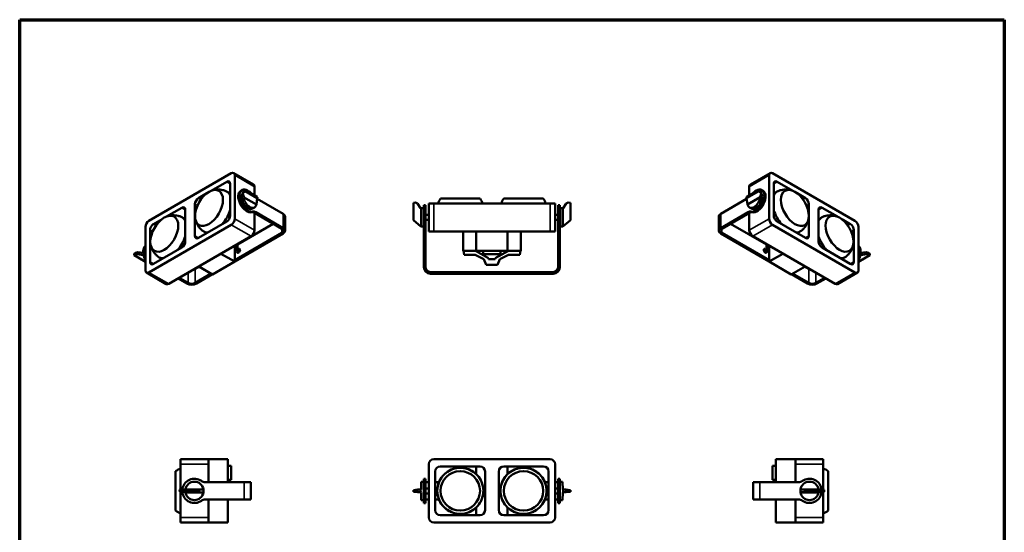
# Model space of a CAD drawing. Header units: millimetres. Extents: x 20 to 2980, y 20 to 2980.
# Tile 4 of 4: x 20 to 2980, y 1439 to 2980. Entities that reach past the tile are written whole.
import ezdxf

# ---------------------------------------------------------------- set-up
doc = ezdxf.new("R2010")
doc.units = ezdxf.units.MM
for name, color, linetype, lineweight in [('Border (ISO)', 7, 'Continuous', 70), ('Visible (ISO)', 7, 'Continuous', 50), ('Visible Narrow (ISO)', 7, 'Continuous', 35)]:
    doc.layers.add(name, color=color, linetype=linetype, lineweight=lineweight)

# ---------------------------------------------------------------- blocks, each defined once
blk = doc.blocks.new('Borders Chauvet')
at = {"layer": 'Border (ISO)'}
for p, q in [((20, 2980), (2980, 2980)), ((20, 20), (20, 2980)), ((2980, 2980), (2980, 20))]:
    blk.add_line(p, q, dxfattribs=at)

msp = doc.modelspace()

# ---------------------------------------------------------------- linework, layer by layer
at = {"layer": 'Visible (ISO)'}
for p, q in [((656.1, 2518.4), (408.6, 2375.5)), ((663.6, 2519.1), (723, 2484.8)), ((2275.9, 2519.1), (2216.5, 2484.8)), ((2530.9, 2375.5), (2283.4, 2518.4)), ((595.7, 2465.8), (642.3, 2492.7)), ((652.9, 2486.6), (652.9, 2391.2)), ((666.7, 2381.6), (666.7, 2512.2)), ((2272.8, 2512.2), (2272.8, 2381.6)), ((2286.7, 2391.2), (2286.7, 2486.6)), ((2297.3, 2492.7), (2343.8, 2465.8)), ((557.6, 2443.8), (582.4, 2458.2)), ((688.1, 2467.5), (684.5, 2465.5)), ((690.4, 2463.3), (692.6, 2466.6)), ((690.4, 2463.3), (690.6, 2457.4)), ((692.8, 2461.6), (690.6, 2457.4)), ((690.6, 2457.4), (694.2, 2447.5)), ((697.8, 2468.6), (692.6, 2466.6)), ((692.6, 2466.6), (692.8, 2461.6)), ((697.8, 2464.5), (692.8, 2461.6)), ((697.8, 2468.6), (734.5, 2447.4)), ((697.8, 2468.6), (697.8, 2464.5)), ((734.3, 2443.4), (697.8, 2464.5)), ((726.1, 2477.9), (726.1, 2452.3)), ((2241.8, 2464.6), (2205.1, 2443.4)), ((2205.3, 2447.4), (2241.8, 2468.5)), ((2213.4, 2452.1), (2213.4, 2477.9)), ((2241.8, 2464.6), (2241.8, 2468.5)), ((2241.8, 2468.5), (2246.8, 2466.6)), ((2241.8, 2464.6), (2247, 2461.6)), ((2245.6, 2447.3), (2249.2, 2457.4)), ((2247, 2461.6), (2246.8, 2466.6)), ((2246.8, 2466.6), (2248.9, 2463.3)), ((2249.2, 2457.4), (2247, 2461.6)), ((2249.2, 2457.4), (2248.9, 2463.3)), ((2255, 2465.5), (2251.5, 2467.5)), ((2357.2, 2458.2), (2382, 2443.8)), ((731.5, 2424.6), (693.2, 2446.8)), ((734.3, 2443.4), (731.7, 2424.7)), ((812, 2396.1), (734, 2441.1)), ((734.5, 2447.4), (734.3, 2443.4)), ((1203.5, 2429.6), (1210.2, 2430.2)), ((1203.5, 2429.6), (1203.5, 2377.7)), ((1216.4, 2427.2), (1210.2, 2430.2)), ((1249.6, 2427.4), (1249.6, 2343.4)), ((1264.6, 2427.4), (1249.6, 2427.4)), ((1264.6, 2427.4), (1614.6, 2427.4)), ((1285.3, 2442.2), (1403.9, 2442.2)), ((1593.9, 2442.2), (1475.3, 2442.2)), ((1629.6, 2427.4), (1614.6, 2427.4)), ((1629.6, 2427.4), (1629.6, 2343.4)), ((1662.8, 2427.2), (1669, 2430.2)), ((1669, 2430), (1662.9, 2427)), ((1675.7, 2429.6), (1669, 2430.2)), ((1669, 2430.2), (1669, 2430)), ((1675.5, 2429.4), (1669, 2430)), ((1675.7, 2429.6), (1675.5, 2429.4)), ((1675.5, 2377.7), (1675.5, 2429.4)), ((1675.7, 2429.6), (1675.7, 2377.7)), ((2127.5, 2396.1), (2205.4, 2441)), ((2205.1, 2443.4), (2205.3, 2447.4)), ((2207.6, 2424.9), (2205.1, 2443.4)), ((2208, 2424.6), (2246.4, 2446.8)), ((461.4, 2388.3), (507.2, 2414.7)), ((517.8, 2408.6), (517.8, 2313.3)), ((547, 2330.1), (547, 2425.4)), ((720.1, 2412.1), (725.7, 2415.3)), ((808.5, 2351.6), (726, 2399.2)), ((726.1, 2399.1), (726.1, 2347.3)), ((729.5, 2401.3), (812, 2353.6)), ((1225.4, 2413), (1216.4, 2427.2)), ((1235.1, 2413.4), (1225.2, 2413.4)), ((1226.6, 2358.8), (1226.6, 2413)), ((1235.1, 2364.7), (1235.1, 2422.4)), ((1240.1, 2422.4), (1235.1, 2422.4)), ((1240.1, 2422.4), (1240.1, 2364.7)), ((1639.1, 2422.4), (1639.1, 2364.7)), ((1644.1, 2422.4), (1639.1, 2422.4)), ((1644.1, 2364.7), (1644.1, 2422.4)), ((1644.1, 2413.4), (1654.1, 2413.4)), ((1652.6, 2358.8), (1652.6, 2413)), ((1654, 2413.4), (1662.8, 2427.2)), ((1662.9, 2427), (1654.1, 2413)), ((1662.8, 2427.2), (1662.9, 2427)), ((2210, 2401.3), (2127.5, 2353.6)), ((2131.1, 2351.6), (2213.6, 2399.2)), ((2213.4, 2347.3), (2213.4, 2399.1)), ((2219.5, 2412.1), (2213.9, 2415.3)), ((2392.6, 2425.4), (2392.6, 2330.1)), ((2421.8, 2313.3), (2421.8, 2408.6)), ((2432.4, 2414.7), (2478.2, 2388.3)), ((422.5, 2365.8), (448.1, 2380.6)), ((642.3, 2372.9), (557.6, 2324)), ((817.9, 2345.5), (817.9, 2387.9)), ((1225.9, 2358.7), (1203.5, 2377.7)), ((1249.6, 2393.4), (1240.1, 2393.4)), ((1249.6, 2378.4), (1240.1, 2378.4)), ((1639.1, 2393.4), (1629.6, 2393.4)), ((1639.1, 2378.4), (1629.6, 2378.4)), ((1675.5, 2377.7), (1652.8, 2358.8)), ((1653.2, 2358.7), (1675.7, 2377.7)), ((1675.7, 2377.7), (1675.5, 2377.7)), ((2121.7, 2345.5), (2121.7, 2387.9)), ((2382, 2324), (2297.3, 2372.9)), ((2491.5, 2380.6), (2517.1, 2365.8)), ((398, 2357.1), (398, 2226.5)), ((408.6, 2220.3), (656.1, 2363.2)), ((411.9, 2252.1), (411.9, 2347.5)), ((808.5, 2339.3), (666.3, 2257.2)), ((674.7, 2304.6), (782.3, 2366.7)), ((1235.1, 2358.4), (1226.6, 2358.4)), ((1235.1, 2364.7), (1235.1, 2353.1)), ((1235.1, 2353.1), (1235.1, 2236.4)), ((1240.1, 2353.1), (1240.1, 2364.7)), ((1240.1, 2236.4), (1240.1, 2353.1)), ((1249.6, 2343.4), (1264.6, 2343.4)), ((1614.6, 2343.4), (1264.6, 2343.4)), ((1353, 2284.9), (1353, 2343.4)), ((1392.7, 2343.4), (1392.7, 2284.9)), ((1486.5, 2284.9), (1486.5, 2343.4)), ((1526.2, 2343.4), (1526.2, 2284.9)), ((1614.6, 2343.4), (1629.6, 2343.4)), ((1639.1, 2364.7), (1639.1, 2353.1)), ((1639.1, 2236.4), (1639.1, 2353.1)), ((1644.1, 2364.7), (1644.1, 2353.1)), ((1644.1, 2358.4), (1652.6, 2358.4)), ((1644.1, 2353.1), (1644.1, 2236.4)), ((2273.3, 2257.2), (2131.1, 2339.3)), ((2157.2, 2366.7), (2264.8, 2304.6)), ((2283.4, 2363.2), (2530.9, 2220.3)), ((2527.7, 2347.5), (2527.7, 2252.1)), ((2541.5, 2226.5), (2541.5, 2357.1)), ((715.5, 2328.9), (468, 2186)), ((666.3, 2253.1), (812, 2337.3)), ((2127.5, 2337.3), (2273.3, 2253.1)), ((2471.5, 2186), (2224, 2328.9)), ((364.1, 2275.9), (368.3, 2279.2)), ((368.2, 2274.3), (368.3, 2279.2)), ((368.3, 2279.2), (374.7, 2280.9)), ((374.7, 2280.9), (390.8, 2279.5)), ((374.7, 2275.2), (374.7, 2280.9)), ((507.2, 2294.9), (422.5, 2246)), ((666.3, 2300.5), (666.3, 2252.8)), ((666.3, 2283.9), (674.7, 2288.8)), ((670, 2302.6), (667.7, 2298.6)), ((667.7, 2298.6), (674.7, 2288.8)), ((674.7, 2288.8), (674.7, 2305.4)), ((1353, 2284.9), (1392.7, 2284.9)), ((1356.1, 2273.1), (1354.1, 2284.9)), ((1389.8, 2284.9), (1429.6, 2263.1)), ((1392.7, 2284.9), (1486.5, 2284.9)), ((1413.6, 2275.1), (1413.6, 2284.9)), ((1449.6, 2263.1), (1489.3, 2284.9)), ((1465.6, 2275.1), (1465.6, 2284.9)), ((1526.2, 2284.9), (1486.5, 2284.9)), ((1525.1, 2284.9), (1523.1, 2273.1)), ((2264.8, 2305.4), (2264.8, 2288.8)), ((2264.8, 2288.8), (2271.9, 2298.6)), ((2264.8, 2288.8), (2273.3, 2283.9)), ((2271.9, 2298.6), (2269.6, 2302.6)), ((2273.3, 2300.5), (2273.3, 2252.8)), ((2517.1, 2246), (2432.4, 2294.9)), ((2548.5, 2279.6), (2564.8, 2281.1)), ((2564.8, 2281.1), (2571.4, 2279.3)), ((2564.8, 2281.1), (2564.8, 2275.1)), ((2571.4, 2279.3), (2571.3, 2274.2)), ((2575.7, 2275.9), (2571.4, 2279.3)), ((363.9, 2271.8), (364.1, 2275.9)), ((363.9, 2271.8), (368.2, 2274.3)), ((363.9, 2271.8), (398, 2252.1)), ((374.7, 2275.2), (368.2, 2274.3)), ((391.1, 2272.5), (374.7, 2275.2)), ((600, 2214.5), (666.3, 2252.8)), ((666.3, 2252.8), (624.9, 2276.6)), ((1356.1, 2273.1), (1389.6, 2273.1)), ((1415.6, 2260.1), (1389.6, 2273.1)), ((1465.6, 2275.1), (1413.6, 2275.1)), ((1422.6, 2243.1), (1415.6, 2260.1)), ((1429.6, 2260.1), (1429.6, 2263.1)), ((1449.6, 2260.1), (1429.6, 2260.1)), ((1449.6, 2263.1), (1449.6, 2260.1)), ((1463.6, 2260.1), (1456.6, 2243.1)), ((1489.6, 2273.1), (1463.6, 2260.1)), ((1489.6, 2273.1), (1523.1, 2273.1)), ((2314.6, 2276.6), (2273.3, 2252.8)), ((2273.3, 2252.8), (2339.6, 2214.5)), ((2541.5, 2252.3), (2575.4, 2271.8)), ((2564.8, 2275.1), (2548.7, 2272.4)), ((2571.3, 2274.2), (2564.8, 2275.1)), ((2575.4, 2271.8), (2571.3, 2274.2)), ((2575.7, 2275.9), (2575.4, 2271.8)), ((547.6, 2231.2), (559.3, 2237.9)), ((558.6, 2238.3), (600, 2214.5)), ((1624.1, 2221.4), (1255.1, 2221.4)), ((1422.6, 2243.1), (1456.6, 2243.1)), ((2339.6, 2214.5), (2380.9, 2238.3)), ((2380.2, 2237.9), (2392, 2231.2)), ((401.1, 2219.6), (460.5, 2185.3)), ((496, 2202.2), (522.8, 2186.7)), ((526.4, 2188.7), (499.5, 2204.2)), ((596.1, 2216.7), (547.6, 2188.7)), ((551.1, 2186.7), (599.6, 2214.7)), ((1255.1, 2216.4), (1624.1, 2216.4)), ((2339.9, 2214.7), (2388.5, 2186.7)), ((2392, 2188.7), (2343.5, 2216.7)), ((2413.2, 2188.7), (2440.1, 2204.2)), ((2443.6, 2202.2), (2416.7, 2186.7)), ((2538.4, 2219.6), (2479, 2185.3)), ((503.7, 1658.6), (503.7, 1643.6)), ((503.7, 1658.6), (587.7, 1658.6)), ((587.7, 1658.6), (646.1, 1658.6)), ((587.7, 1643.6), (587.7, 1658.6)), ((646.1, 1589.6), (646.1, 1658.6)), ((1614.6, 1658.6), (1264.6, 1658.6)), ((2293.5, 1658.6), (2293.5, 1589.6)), ((2293.5, 1658.6), (2351.9, 1658.6)), ((2351.9, 1658.6), (2351.9, 1643.6)), ((2435.9, 1658.6), (2351.9, 1658.6)), ((2435.9, 1643.6), (2435.9, 1658.6)), ((503.7, 1567.2), (503.7, 1643.6)), ((587.7, 1643.6), (587.7, 1589.6)), ((646.1, 1638.6), (656, 1638.6)), ((656, 1638.6), (656, 1596.6)), ((1249.6, 1643.6), (1249.6, 1483.6)), ((1284.2, 1637), (1404, 1637)), ((1336.6, 1632.5), (1336.6, 1637)), ((1351.6, 1632.6), (1351.6, 1637)), ((1392.7, 1637), (1392.7, 1613.5)), ((1475.2, 1637), (1595, 1637)), ((1486.5, 1613.5), (1486.5, 1637)), ((1527.6, 1632.6), (1527.6, 1637)), ((1542.6, 1632.5), (1542.6, 1637)), ((1629.6, 1483.6), (1629.6, 1643.6)), ((2283.6, 1638.6), (2293.5, 1638.6)), ((2283.6, 1596.6), (2283.6, 1638.6)), ((2351.9, 1589.6), (2351.9, 1643.6)), ((2435.9, 1643.6), (2435.9, 1567.1)), ((1235.1, 1527.1), (1235.1, 1600.1)), ((1240.1, 1600.1), (1235.1, 1600.1)), ((1240.1, 1600.1), (1240.1, 1527.1)), ((1269.2, 1505.2), (1269.2, 1622)), ((1419, 1622), (1419, 1505.2)), ((1460.2, 1505.2), (1460.2, 1622)), ((1610, 1622), (1610, 1505.2)), ((1639.1, 1600.1), (1639.1, 1527.1)), ((1644.1, 1600.1), (1639.1, 1600.1)), ((1644.1, 1527.1), (1644.1, 1600.1)), ((694.7, 1589.6), (578, 1589.6)), ((656, 1596.6), (646.1, 1596.6)), ((694.7, 1589.6), (714.7, 1589.6)), ((714.7, 1589.6), (714.7, 1537.6)), ((1226.6, 1568.1), (1227.4, 1591.1)), ((1235.1, 1591.1), (1227.4, 1591.1)), ((1240.1, 1589.6), (1249.6, 1589.6)), ((1249.6, 1571.1), (1240.1, 1571.1)), ((1269.2, 1589.6), (1280.3, 1589.6)), ((1275.7, 1571.1), (1269.2, 1571.1)), ((1419, 1571.1), (1413.5, 1571.1)), ((1465.7, 1571.1), (1460.2, 1571.1)), ((1598.8, 1589.6), (1610, 1589.6)), ((1610, 1571.1), (1603.5, 1571.1)), ((1629.6, 1589.6), (1639.1, 1589.6)), ((1639.1, 1571.1), (1629.6, 1571.1)), ((1644.1, 1591.1), (1651.8, 1591.1)), ((1651.8, 1591.1), (1652.6, 1568.1)), ((2224.9, 1537.6), (2224.9, 1589.6)), ((2244.9, 1589.6), (2224.9, 1589.6)), ((2244.9, 1589.6), (2361.6, 1589.6)), ((2283.6, 1596.6), (2293.5, 1596.6)), ((503.9, 1567.2), (500.8, 1566.7)), ((501.5, 1566.1), (500.8, 1566.7)), ((500.8, 1566.7), (501.1, 1560.5)), ((501.6, 1561.1), (501.1, 1560.5)), ((501.1, 1560.5), (504.1, 1560)), ((501.5, 1566.1), (553.4, 1566.1)), ((501.5, 1566.1), (501.6, 1561.1)), ((553.3, 1561.1), (501.6, 1561.1)), ((503.7, 1483.6), (503.7, 1560.1)), ((518, 1568), (503.9, 1567.2)), ((504.1, 1560), (518, 1559.2)), ((572.3, 1568.1), (518, 1568.1)), ((572.3, 1559.1), (518, 1559.1)), ((553.4, 1566.1), (553.3, 1561.1)), ((553.3, 1561.1), (572.3, 1559.1)), ((572.3, 1568), (553.4, 1566.1)), ((1203.5, 1561.1), (1203.7, 1566.1)), ((1203.5, 1561.1), (1210.2, 1560.5)), ((1203.7, 1566.1), (1210.1, 1566.7)), ((1210.1, 1566.7), (1216.2, 1567.2)), ((1210.2, 1560.5), (1210.1, 1566.7)), ((1216.4, 1560), (1210.2, 1560.5)), ((1216.2, 1567.2), (1225.1, 1568)), ((1216.4, 1560), (1216.2, 1567.2)), ((1225.4, 1559.2), (1216.4, 1560)), ((1225.1, 1568), (1226.6, 1568.1)), ((1226.6, 1559.1), (1225.4, 1559.2)), ((1227.4, 1536.1), (1226.6, 1559.1)), ((1249.6, 1556.1), (1240.1, 1556.1)), ((1275.7, 1556.1), (1269.2, 1556.1)), ((1419, 1556.1), (1413.5, 1556.1)), ((1465.7, 1556.1), (1460.2, 1556.1)), ((1610, 1556.1), (1603.5, 1556.1)), ((1639.1, 1556.1), (1629.6, 1556.1)), ((1652.6, 1559.1), (1651.8, 1536.1)), ((1652.6, 1568.1), (1653.7, 1568)), ((1654.1, 1559.2), (1652.6, 1559.1)), ((1653.7, 1568), (1662.8, 1567.2)), ((1662.9, 1560), (1654.1, 1559.2)), ((1662.8, 1567.2), (1669, 1566.7)), ((1662.8, 1567.2), (1662.9, 1560)), ((1669, 1560.5), (1662.9, 1560)), ((1675.7, 1566.1), (1669, 1566.7)), ((1669, 1566.7), (1669, 1560.5)), ((1675.5, 1561.1), (1669, 1560.5)), ((1675.7, 1566.1), (1675.5, 1561.1)), ((2386.3, 1566.1), (2367.3, 1568.1)), ((2367.3, 1568.1), (2421.6, 1568.1)), ((2367.3, 1559.2), (2386.2, 1561.1)), ((2367.3, 1559.1), (2421.6, 1559.1)), ((2386.2, 1561.1), (2386.3, 1566.1)), ((2438.1, 1561.1), (2386.2, 1561.1)), ((2386.3, 1566.1), (2438, 1566.1)), ((2435.5, 1567.2), (2421.6, 1568)), ((2421.6, 1559.2), (2435.7, 1560)), ((2438.5, 1566.7), (2435.5, 1567.2)), ((2435.7, 1560), (2438.7, 1560.5)), ((2435.9, 1560), (2435.9, 1483.6)), ((2438, 1566.1), (2438.5, 1566.7)), ((2438.1, 1561.1), (2438, 1566.1)), ((2438.1, 1561.1), (2438.7, 1560.5)), ((2438.7, 1560.5), (2438.5, 1566.7)), ((578, 1537.6), (694.7, 1537.6)), ((587.7, 1537.6), (587.7, 1483.6)), ((646.1, 1537.6), (646.1, 1468.6)), ((694.7, 1537.6), (714.7, 1537.6)), ((1235.1, 1536.1), (1227.4, 1536.1)), ((1240.1, 1527.1), (1235.1, 1527.1)), ((1249.6, 1537.6), (1240.1, 1537.6)), ((1280.3, 1537.6), (1269.2, 1537.6)), ((1392.7, 1513.7), (1392.7, 1490.2)), ((1486.5, 1490.2), (1486.5, 1513.7)), ((1610, 1537.6), (1598.8, 1537.6)), ((1639.1, 1537.6), (1629.6, 1537.6)), ((1644.1, 1527.1), (1639.1, 1527.1)), ((1644.1, 1536.1), (1651.8, 1536.1)), ((2224.9, 1537.6), (2244.9, 1537.6)), ((2361.6, 1537.6), (2244.9, 1537.6)), ((2293.5, 1537.6), (2293.5, 1468.6)), ((2351.9, 1483.6), (2351.9, 1537.6)), ((503.7, 1483.6), (503.7, 1468.6)), ((587.7, 1468.6), (587.7, 1483.6)), ((1404, 1490.2), (1284.2, 1490.2)), ((1336.6, 1490.2), (1336.6, 1494.7)), ((1351.6, 1490.2), (1351.6, 1494.6)), ((1595, 1490.2), (1475.2, 1490.2)), ((1527.6, 1490.2), (1527.6, 1494.6)), ((1542.6, 1490.2), (1542.6, 1494.7)), ((2351.9, 1483.6), (2351.9, 1468.6)), ((2435.9, 1468.6), (2435.9, 1483.6)), ((503.7, 1468.6), (587.7, 1468.6)), ((646.1, 1468.6), (587.7, 1468.6)), ((1264.6, 1468.6), (1614.6, 1468.6)), ((2351.9, 1468.6), (2293.5, 1468.6)), ((2435.9, 1468.6), (2351.9, 1468.6))]:
    msp.add_line(p, q, dxfattribs=at)
for centre, radius in [((1344.6, 1563.6), 69.3), ((1534.6, 1563.6), 69.3), ((1344.6, 1563.6), 59.3), ((1534.6, 1563.6), 59.3)]:
    msp.add_circle(centre, radius, dxfattribs=at)
for centre, radius, start, end in [((1325.3, 2411.9), 50.2, 142.8364, 162.0133), ((1363.9, 2411.9), 50.2, 17.9882, 37.1599), ((1515.3, 2411.9), 50.2, 142.8401, 162.0118), ((1553.9, 2411.9), 50.2, 17.9867, 37.1636), ((1255.1, 2236.4), 20, 180, 270), ((1255.1, 2236.4), 15, 180, 270), ((1624.1, 2236.4), 15, 270, 0), ((1624.1, 2236.4), 20, 270, 0), ((1264.6, 1643.6), 15, 90, 180), ((1614.6, 1643.6), 15, 0, 90), ((519.2, 1582.9), 50.2, 107.9875, 127.1617), ((1284.2, 1622), 15, 90, 180), ((1404, 1622), 15, 0, 90), ((1475.2, 1622), 15, 90, 180), ((1595, 1622), 15, 0, 90), ((2420.4, 1582.9), 50.2, 52.8383, 72.0125), ((545.2, 1563.6), 36.5, 54.5043, 173.9045), ((2394.4, 1563.6), 36.5, 6.051, 125.4957), ((545.2, 1563.6), 27.5, 9.3938, 170.6062), ((578, 1609.6), 20, 234.5043, 270), ((2361.6, 1609.6), 20, 270, 305.4957), ((2394.4, 1563.6), 27.5, 9.3938, 170.6062), ((545.2, 1563.6), 36.5, 186.051, 305.4957), ((545.2, 1563.6), 27.5, 170.6062, 170.8186), ((545.2, 1563.6), 27.5, 189.1139, 189.3938), ((545.2, 1563.6), 27.5, 189.3938, 350.6062), ((545.2, 1563.6), 27.5, 9.2706, 9.3938), ((545.2, 1563.6), 27.5, 350.6416, 9.2706), ((545.2, 1563.6), 27.5, 350.6062, 350.6416), ((2394.4, 1563.6), 27.5, 170.6416, 189.2706), ((2394.4, 1563.6), 27.5, 170.6062, 170.6416), ((2394.4, 1563.6), 27.5, 189.2706, 189.3938), ((2394.4, 1563.6), 27.5, 189.3938, 350.6062), ((2394.4, 1563.6), 36.5, 234.5043, 353.9045), ((2394.4, 1563.6), 27.5, 9.1139, 9.3938), ((2394.4, 1563.6), 27.5, 350.6062, 350.8186), ((578, 1517.6), 20, 90, 125.4957), ((2361.6, 1517.6), 20, 54.5043, 90), ((519.2, 1544.3), 50.2, 232.8383, 252.0125), ((1264.6, 1483.6), 15, 180, 270), ((1284.2, 1505.2), 15, 180, 270), ((1404, 1505.2), 15, 270, 0), ((1475.2, 1505.2), 15, 180, 270), ((1595, 1505.2), 15, 270, 0), ((1614.6, 1483.6), 15, 270, 0), ((2420.4, 1544.3), 50.2, 287.9875, 307.1617)]:
    msp.add_arc(centre, radius, start, end, dxfattribs=at)
for centre, major_axis, ratio, start_param, end_param in [((656.1, 2506.1), (7.5, 13), 0.57735, 5.497787, 7.068583), ((2283.4, 2506.1), (-7.5, 13), 0.57735, 5.497787, 7.068583), ((642.3, 2480.5), (7.5, 13), 0.57735, 5.497787, 7.068583), ((2297.3, 2480.5), (-7.5, 13), 0.57735, 5.497787, 7.068583), ((607.4, 2403.6), (34.7, 60), 0.577331, 5.882776, 6.34485), ((702.8, 2433.8), (18.2, -31.6), 0.57735, 3.141593, 6.117304), ((706.3, 2435.9), (-18.2, 31.6), 0.57735, 5.220266, 9.258896), ((706.3, 2435.9), (13.7, -23.8), 0.57735, 3.299386, 6.283185), ((712.5, 2439.4), (-14.4, 23.4), 0.556861, 5.18716, 5.775862), ((715.5, 2471.8), (7.5, 13), 0.57735, 5.497787, 6.283185), ((2224, 2471.8), (-7.5, 13), 0.57735, 0, 0.785398), ((2233.2, 2435.9), (18.2, 31.6), 0.57735, 3.307474, 7.346105), ((2233.2, 2435.9), (13.7, 23.8), 0.57735, 3.141593, 6.107223), ((2236.8, 2433.8), (-18.2, -31.6), 0.57735, 0.165882, 3.141593), ((2227.1, 2439.4), (14.4, 23.4), 0.556861, 0.487475, 1.115874), ((2332.1, 2403.6), (-34.7, 60), 0.577331, 6.221521, 6.683595), ((557.6, 2431.6), (7.5, 13), 0.57735, 0.785398, 2.356194), ((748.6, 2460.3), (-222.8, -150.3), 0.075137, 4.908096, 4.912982), ((712.5, 2439.4), (-13, 24.2), 0.597134, 0.968067, 3.781753), ((2227.1, 2439.4), (13, 24.2), 0.597134, 2.501432, 5.315119), ((2191, 2460.3), (-222.8, 150.3), 0.075137, 4.511796, 4.515504), ((2382, 2431.6), (7.5, -13), 0.57735, 0.785398, 2.356194), ((507.2, 2402.5), (7.5, 13), 0.57735, 5.497787, 7.068583), ((607.4, 2403.6), (34.7, 60), 0.577331, 4.382798, 5.112765), ((726, 2382.9), (-10, 17.3), 0.57735, 5.497787, 6.117304), ((729.5, 2384.9), (-10, 17.3), 0.57735, 5.497787, 6.117304), ((748.6, 2460.3), (-222.8, -150.3), 0.075137, 1.443483, 1.444102), ((1175.3, 2385.9), (-314.3, 0), 0.087489, 4.548436, 4.552144), ((1226.4, 2385.9), (0, 27.5), 0.034921, 3.305546, 6.119232), ((1652.7, 2385.9), (0, 27.5), 0.034921, 0.163953, 2.977639), ((1703.9, 2385.9), (-314.3, 0), 0.087489, 4.871456, 4.876342), ((1636.6, 2385.9), (17.6, 27.5), 0.029433, 6.142908, 6.301976), ((2191, 2460.3), (-222.8, 150.3), 0.075137, 1.695959, 1.698109), ((2210, 2384.9), (10, 17.3), 0.57735, 0.165882, 0.785398), ((2213.6, 2382.9), (10, 17.3), 0.57735, 0.165882, 0.785398), ((2332.1, 2403.6), (-34.7, 60), 0.577331, 1.17042, 1.900387), ((2432.4, 2402.5), (-7.5, 13), 0.57735, 5.497787, 7.068583), ((408.6, 2363.2), (-7.5, -13), 0.57735, 3.926991, 5.497787), ((473.1, 2326), (34.7, 60), 0.577369, 5.91986, 6.344856), ((642.3, 2385.1), (-7.5, -13), 0.57735, 0.785398, 2.356194), ((656.1, 2375.5), (7.5, 13), 0.57735, 3.926991, 5.497787), ((797.9, 2387.9), (20, 0), 0.57735, 0, 0.785398), ((2141.7, 2387.9), (-20, 0), 0.57735, 5.497787, 6.283185), ((2283.4, 2375.5), (7.5, -13), 0.57735, 3.926991, 5.497787), ((2297.3, 2385.1), (-7.5, 13), 0.57735, 0.785398, 2.356194), ((2466.5, 2326), (-34.7, 60), 0.577369, 6.221515, 6.64651), ((2530.9, 2363.2), (-7.5, 13), 0.57735, 3.926991, 5.497787), ((422.5, 2353.6), (7.5, 13), 0.57735, 0.785398, 2.356194), ((607.4, 2403.6), (-34.7, -60), 0.577331, 6.221521, 6.612677), ((715.5, 2341.2), (-7.5, -13), 0.57735, 0.785398, 2.356194), ((797.9, 2345.5), (15, 0), 0.57735, 5.497787, 7.068583), ((797.9, 2345.5), (20, 0), 0.57735, 5.497787, 7.068583), ((1175.3, 2385.9), (-314.3, 0), 0.087489, 1.732599, 1.73475), ((1193.8, 2385.9), (-32.8, 27.5), 0.022441, 2.953041, 3.114844), ((1685.3, 2385.9), (32.8, 27.5), 0.022441, 3.005007, 3.330144), ((1703.9, 2385.9), (-314.3, 0), 0.087489, 1.406843, 1.407462), ((2141.7, 2345.5), (-20, 0), 0.57735, 5.497787, 7.068583), ((2141.7, 2345.5), (-15, 0), 0.57735, 5.497787, 7.068583), ((2224, 2341.2), (-7.5, 13), 0.57735, 0.785398, 2.356194), ((2332.1, 2403.6), (34.7, -60), 0.577331, 5.953694, 6.34485), ((2517.1, 2353.6), (7.5, -13), 0.57735, 0.785398, 2.356194), ((473.1, 2326), (-34.7, -60), 0.577369, 1.241305, 1.934154), ((507.2, 2307.1), (-7.5, -13), 0.57735, 0.785398, 2.356194), ((557.6, 2336.2), (-7.5, -13), 0.57735, 5.497787, 7.068583), ((2382, 2336.2), (7.5, -13), 0.57735, 5.497787, 7.068583), ((2466.5, 2326), (34.7, -60), 0.577369, 4.349031, 5.041881), ((2432.4, 2307.1), (-7.5, 13), 0.57735, 0.785398, 2.356194), ((417.1, 2268.9), (-18.2, 31.6), 0.57735, 0.047265, 1.523531), ((422.4, 2272), (-31.4, 8.3), 0.661297, 0.040228, 0.35954), ((374.8, 2244.5), (222.8, 150.3), 0.075137, 1.445309, 1.448369), ((420.7, 2271), (-18.2, 31.6), 0.57735, 0.283586, 1.28721), ((681.6, 2283.2), (-3.25, -5.63), 0.57735, 3.716704, 5.708074), ((2258, 2283.2), (-3.25, 5.63), 0.57735, 3.716704, 5.708074), ((2522.4, 2268.9), (18.2, 31.6), 0.57735, 4.759654, 6.23592), ((2518.9, 2271), (18.2, 31.6), 0.57735, 4.995975, 5.999599), ((2564.7, 2244.5), (222.8, -150.3), 0.075137, 1.694401, 1.696284), ((2517.2, 2272), (31.5, 7), 0.705219, 5.993323, 6.312635), ((374.8, 2244.5), (-223, -105.1), 0.074936, 4.600381, 4.604089), ((411, 2265.4), (-14.4, 23.4), 0.556861, 0.933075, 1.575345), ((422.5, 2258.2), (-7.5, -13), 0.57735, 5.497787, 7.068583), ((473.1, 2326), (-34.7, -60), 0.577369, 6.221515, 6.612776), ((2466.5, 2326), (34.7, -60), 0.577369, 5.953595, 6.344856), ((2517.1, 2258.2), (7.5, -13), 0.57735, 5.497787, 7.068583), ((2528.6, 2265.4), (14.4, 23.4), 0.556861, 4.70784, 5.35011), ((2564.7, 2244.5), (-223, 105.1), 0.074936, 4.819511, 4.824397), ((408.6, 2232.6), (-7.5, -13), 0.57735, 5.497787, 7.068583), ((537, 2237.3), (15, 0), 0.57735, 5.130579, 5.497787), ((2402.6, 2237.3), (15, 0), 0.57735, 3.926991, 4.294199), ((2530.9, 2232.6), (7.5, -13), 0.57735, 5.497787, 7.068583), ((468, 2198.3), (-7.5, -13), 0.57735, 0, 0.785398), ((537, 2194.8), (20, 0), 0.57735, 3.926991, 5.497787), ((537, 2194.8), (-15, 0), 0.57735, 0.785398, 2.356194), ((2402.6, 2194.8), (20, 0), 0.57735, 3.926991, 5.497787), ((2402.6, 2194.8), (-15, 0), 0.57735, 0.785398, 2.356194), ((2471.5, 2198.3), (7.5, -13), 0.57735, 5.497787, 6.283185), ((488.8, 1563.6), (0, -59.3), 0.000033, 3.141617, 6.28316), ((2450.7, 1563.6), (0, -59.3), 0.000033, 0.000025, 3.141568), ((1242.6, 1563.6), (-1.9, 27.5), 0.635868, 1.367459, 1.686771), ((1636.6, 1563.6), (1.9, -27.5), 0.635868, 1.367459, 1.686771)]:
    msp.add_ellipse(centre, major_axis=major_axis, ratio=ratio, start_param=start_param, end_param=end_param, dxfattribs=at)
for centre, major_axis, ratio in [((589.1, 2414.2), (-29.7, -51.4), 0.577331), ((2350.5, 2414.2), (29.7, -51.4), 0.577331), ((454.7, 2336.6), (-29.7, -51.4), 0.577369), ((2484.8, 2336.6), (29.7, -51.4), 0.577369), ((678, 2285.2), (3.25, 5.63), 0.57735), ((2261.5, 2285.2), (3.25, -5.63), 0.57735)]:
    msp.add_ellipse(centre, major_axis=major_axis, ratio=ratio, dxfattribs=at)
for points, knots in [([(598.2, 2466.7), (600.4, 2467.4), (602.8, 2468), (607.7, 2469), (610.4, 2469.4), (615.9, 2469.7), (618.7, 2469.7), (624.6, 2469.2), (627.7, 2468.7), (633.8, 2467.1), (636.9, 2466.1), (639.9, 2464.7)], [0.2197455, 0.2197455, 0.2197455, 0.2197455, 0.3205399, 0.3205399, 0.4213343, 0.4213343, 0.5221287, 0.5221287, 0.6229231, 0.6229231, 0.7237174, 0.7237174, 0.7237174, 0.7237174]), ([(642.1, 2463.6), (642.9, 2463.1), (643.8, 2462.6), (645.5, 2461.6), (646.4, 2461.1), (648.1, 2460), (648.9, 2459.4), (650.6, 2458.3), (651.4, 2457.8), (652.4, 2457), (652.6, 2456.9), (652.9, 2456.7)], [0.78411257, 0.78411257, 0.78411257, 0.78411257, 0.79670332, 0.79670332, 0.80929406, 0.80929406, 0.82188481, 0.82188481, 0.83447556, 0.83447556, 0.83784197, 0.83784197, 0.83784197, 0.83784197]), ([(2297.5, 2463.6), (2296.6, 2463.1), (2295.8, 2462.6), (2294.1, 2461.6), (2293.2, 2461.1), (2291.5, 2460), (2290.7, 2459.4), (2289, 2458.3), (2288.2, 2457.8), (2287.1, 2457), (2286.9, 2456.9), (2286.7, 2456.7)], [0.78411257, 0.78411257, 0.78411257, 0.78411257, 0.79670332, 0.79670332, 0.80929406, 0.80929406, 0.82188481, 0.82188481, 0.83447556, 0.83447556, 0.83784197, 0.83784197, 0.83784197, 0.83784197]), ([(2341.4, 2466.7), (2339.1, 2467.4), (2336.8, 2468), (2331.8, 2469), (2329.2, 2469.4), (2323.7, 2469.7), (2320.9, 2469.7), (2314.9, 2469.2), (2311.9, 2468.7), (2305.8, 2467.1), (2302.7, 2466.1), (2299.7, 2464.7)], [0.2197455, 0.2197455, 0.2197455, 0.2197455, 0.3205399, 0.3205399, 0.4213343, 0.4213343, 0.5221287, 0.5221287, 0.6229231, 0.6229231, 0.7237174, 0.7237174, 0.7237174, 0.7237174]), ([(505.6, 2387.2), (502.6, 2388.5), (499.5, 2389.5), (493.3, 2391.1), (490.3, 2391.6), (484.4, 2392.1), (481.5, 2392.1), (476, 2391.8), (473.4, 2391.4), (468.4, 2390.5), (466.1, 2389.9), (463.9, 2389.2)], [5.559441, 5.559441, 5.559441, 5.559441, 5.6602467, 5.6602467, 5.7610525, 5.7610525, 5.8618582, 5.8618582, 5.9626639, 5.9626639, 6.0634696, 6.0634696, 6.0634696, 6.0634696]), ([(517.8, 2379.7), (517, 2380.2), (516.2, 2380.8), (514.6, 2381.9), (513.7, 2382.4), (512, 2383.5), (511.2, 2384), (509.4, 2385.1), (508.6, 2385.6), (507.7, 2386.1)], [5.448969, 5.448969, 5.448969, 5.448969, 5.46126395, 5.46126395, 5.47385594, 5.47385594, 5.48644794, 5.48644794, 5.49903993, 5.49903993, 5.49903993, 5.49903993]), ([(570.7, 2344.9), (568.1, 2346.8), (565.6, 2349), (561.2, 2353.5), (559.3, 2355.9), (555.8, 2360.8), (554.4, 2363.2), (551.9, 2368.2), (550.9, 2370.6), (549.3, 2375.4), (548.6, 2377.7), (548.1, 2380)], [3.9886386, 3.9886386, 3.9886386, 3.9886386, 4.089433, 4.089433, 4.1902274, 4.1902274, 4.2910218, 4.2910218, 4.3918162, 4.3918162, 4.4926106, 4.4926106, 4.4926106, 4.4926106]), ([(2368.9, 2344.9), (2371.5, 2346.8), (2374, 2349), (2378.4, 2353.5), (2380.3, 2355.9), (2383.7, 2360.8), (2385.2, 2363.2), (2387.6, 2368.2), (2388.6, 2370.6), (2390.3, 2375.4), (2390.9, 2377.7), (2391.4, 2380)], [3.9886386, 3.9886386, 3.9886386, 3.9886386, 4.089433, 4.089433, 4.1902274, 4.1902274, 4.2910218, 4.2910218, 4.3918162, 4.3918162, 4.4926106, 4.4926106, 4.4926106, 4.4926106]), ([(2421.8, 2379.7), (2422.6, 2380.2), (2423.4, 2380.8), (2425, 2381.9), (2425.9, 2382.4), (2427.6, 2383.5), (2428.4, 2384), (2430.1, 2385.1), (2431, 2385.6), (2431.9, 2386.1)], [5.448969, 5.448969, 5.448969, 5.448969, 5.46126395, 5.46126395, 5.47385594, 5.47385594, 5.48644794, 5.48644794, 5.49903993, 5.49903993, 5.49903993, 5.49903993]), ([(2434, 2387.2), (2437, 2388.5), (2440.1, 2389.5), (2446.2, 2391.1), (2449.3, 2391.6), (2455.2, 2392.1), (2458.1, 2392.1), (2463.6, 2391.8), (2466.2, 2391.4), (2471.1, 2390.5), (2473.5, 2389.9), (2475.7, 2389.2)], [5.559441, 5.559441, 5.559441, 5.559441, 5.6602467, 5.6602467, 5.7610525, 5.7610525, 5.8618582, 5.8618582, 5.9626639, 5.9626639, 6.0634696, 6.0634696, 6.0634696, 6.0634696]), ([(582.6, 2338.4), (581.9, 2338.7), (581.3, 2339), (579.8, 2339.7), (578.9, 2340.2), (577.1, 2341.1), (576.2, 2341.6), (574.5, 2342.6), (573.6, 2343.1), (572.7, 2343.6)], [3.8817828, 3.8817828, 3.8817828, 3.8817828, 3.89047124, 3.89047124, 3.90306198, 3.90306198, 3.91565273, 3.91565273, 3.92824348, 3.92824348, 3.92824348, 3.92824348]), ([(2357, 2338.4), (2357.6, 2338.7), (2358.3, 2339), (2359.8, 2339.7), (2360.7, 2340.2), (2362.5, 2341.1), (2363.3, 2341.6), (2365.1, 2342.6), (2366, 2343.1), (2366.8, 2343.6)], [3.8817828, 3.8817828, 3.8817828, 3.8817828, 3.89047124, 3.89047124, 3.90306198, 3.90306198, 3.91565273, 3.91565273, 3.92824348, 3.92824348, 3.92824348, 3.92824348]), ([(413.8, 2302.4), (414.3, 2300.2), (414.9, 2297.8), (416.6, 2293), (417.6, 2290.6), (420, 2285.7), (421.5, 2283.2), (424.9, 2278.3), (426.9, 2275.9), (431.3, 2271.4), (433.7, 2269.3), (436.4, 2267.3)], [1.7904791, 1.7904791, 1.7904791, 1.7904791, 1.8912848, 1.8912848, 1.9920905, 1.9920905, 2.0928962, 2.0928962, 2.193702, 2.193702, 2.2945077, 2.2945077, 2.2945077, 2.2945077]), ([(2525.8, 2302.4), (2525.3, 2300.2), (2524.6, 2297.8), (2523, 2293), (2522, 2290.6), (2519.5, 2285.7), (2518.1, 2283.2), (2514.7, 2278.3), (2512.7, 2275.9), (2508.3, 2271.4), (2505.9, 2269.3), (2503.2, 2267.3)], [1.7904791, 1.7904791, 1.7904791, 1.7904791, 1.8912848, 1.8912848, 1.9920905, 1.9920905, 2.0928962, 2.0928962, 2.193702, 2.193702, 2.2945077, 2.2945077, 2.2945077, 2.2945077]), ([(438.4, 2266), (439.3, 2265.5), (440.1, 2265), (441.9, 2264), (442.8, 2263.6), (444.5, 2262.6), (445.4, 2262.2), (447, 2261.4), (447.6, 2261.1), (448.2, 2260.8)], [2.35490877, 2.35490877, 2.35490877, 2.35490877, 2.36750076, 2.36750076, 2.38009275, 2.38009275, 2.39268475, 2.39268475, 2.40138986, 2.40138986, 2.40138986, 2.40138986]), ([(2501.2, 2266), (2500.3, 2265.5), (2499.4, 2265), (2497.7, 2264), (2496.8, 2263.6), (2495, 2262.6), (2494.1, 2262.2), (2492.6, 2261.4), (2492, 2261.1), (2491.4, 2260.8)], [2.35490877, 2.35490877, 2.35490877, 2.35490877, 2.36750076, 2.36750076, 2.38009275, 2.38009275, 2.39268475, 2.39268475, 2.40138986, 2.40138986, 2.40138986, 2.40138986]), ([(1344.6, 1632.9), (1337.2, 1632.9), (1329.8, 1631.7), (1315.8, 1627.1), (1309.1, 1623.6), (1297.2, 1614.8), (1292, 1609.4), (1283.5, 1597.3), (1280.3, 1590.6), (1276, 1576.4), (1275.1, 1569), (1275.5, 1554.2), (1276.9, 1546.8), (1282, 1532.9), (1285.6, 1526.4), (1294.8, 1514.8), (1300.3, 1509.7), (1312.7, 1501.6), (1319.5, 1498.5), (1333.8, 1494.7), (1341.2, 1494), (1356, 1494.8), (1363.3, 1496.4), (1377.1, 1501.9), (1383.5, 1505.8), (1394.8, 1515.3), (1399.7, 1520.9), (1407.5, 1533.5), (1410.3, 1540.4), (1413.7, 1554.8), (1414.3, 1562.3), (1413, 1577), (1411.2, 1584.3), (1405.3, 1597.9), (1401.3, 1604.2), (1391.4, 1615.2), (1385.6, 1620), (1372.8, 1627.3), (1365.8, 1630), (1354, 1632.4), (1349.3, 1632.9), (1344.6, 1632.9)], [0, 0, 0, 0, 0.32, 0.32, 0.64, 0.64, 0.96, 0.96, 1.28, 1.28, 1.6, 1.6, 1.92, 1.92, 2.24, 2.24, 2.56, 2.56, 2.88, 2.88, 3.2, 3.2, 3.52, 3.52, 3.84, 3.84, 4.16, 4.16, 4.48, 4.48, 4.8, 4.8, 5.12, 5.12, 5.44, 5.44, 5.76, 5.76, 6.08, 6.08, 6.283185, 6.283185, 6.283185, 6.283185]), ([(1534.6, 1632.9), (1542, 1632.9), (1549.4, 1631.7), (1563.4, 1627.1), (1570, 1623.6), (1581.9, 1614.8), (1587.1, 1609.4), (1595.6, 1597.3), (1598.9, 1590.6), (1603.1, 1576.4), (1604.1, 1569), (1603.7, 1554.2), (1602.2, 1546.8), (1597.2, 1532.9), (1593.5, 1526.4), (1584.4, 1514.8), (1578.8, 1509.7), (1566.5, 1501.6), (1559.6, 1498.5), (1545.4, 1494.7), (1537.9, 1494), (1523.1, 1494.8), (1515.8, 1496.4), (1502.1, 1501.9), (1495.7, 1505.8), (1484.3, 1515.3), (1479.4, 1520.9), (1471.7, 1533.5), (1468.8, 1540.4), (1465.4, 1554.8), (1464.9, 1562.3), (1466.2, 1577), (1468, 1584.3), (1473.9, 1597.9), (1477.9, 1604.2), (1487.7, 1615.2), (1493.5, 1620), (1506.3, 1627.3), (1513.3, 1630), (1525.2, 1632.4), (1529.9, 1632.9), (1534.6, 1632.9)], [0, 0, 0, 0, 0.32, 0.32, 0.64, 0.64, 0.96, 0.96, 1.28, 1.28, 1.6, 1.6, 1.92, 1.92, 2.24, 2.24, 2.56, 2.56, 2.88, 2.88, 3.2, 3.2, 3.52, 3.52, 3.84, 3.84, 4.16, 4.16, 4.48, 4.48, 4.8, 4.8, 5.12, 5.12, 5.44, 5.44, 5.76, 5.76, 6.08, 6.08, 6.283185, 6.283185, 6.283185, 6.283185])]:
    msp.add_open_spline(points, degree=3, knots=knots, dxfattribs=at)
at = {"layer": 'Visible Narrow (ISO)'}
for p, q in [((642.3, 2492.7), (652.9, 2486.6)), ((666.7, 2512.2), (726.1, 2477.9)), ((2272.8, 2512.2), (2213.4, 2477.9)), ((2297.3, 2492.7), (2286.7, 2486.6)), ((557.6, 2443.8), (564.8, 2439.6)), ((1264.6, 2427.4), (1264.6, 2343.4)), ((1614.6, 2427.4), (1614.6, 2343.4)), ((2382, 2443.8), (2374.8, 2439.6)), ((507.2, 2414.7), (517.8, 2408.6)), ((547, 2425.4), (554.3, 2421.2)), ((721.3, 2403), (717.8, 2400.9)), ((729.5, 2401.3), (726, 2399.2)), ((2213.6, 2399.2), (2210, 2401.3)), ((2218.3, 2403), (2221.8, 2400.9)), ((2392.6, 2425.4), (2385.3, 2421.2)), ((2432.4, 2414.7), (2421.8, 2408.6)), ((666.7, 2381.6), (726.1, 2347.3)), ((812, 2353.6), (812, 2396.1)), ((2127.5, 2396.1), (2127.5, 2353.6)), ((2272.8, 2381.6), (2213.4, 2347.3)), ((411.9, 2347.5), (419.7, 2343)), ((422.5, 2365.8), (430, 2361.5)), ((656.1, 2363.2), (715.5, 2328.9)), ((808.5, 2339.3), (808.5, 2351.6)), ((1235.1, 2364.7), (1240.1, 2364.7)), ((1240.1, 2353.1), (1235.1, 2353.1)), ((1644.1, 2364.7), (1639.1, 2364.7)), ((1644.1, 2353.1), (1639.1, 2353.1)), ((2131.1, 2351.6), (2131.1, 2339.3)), ((2283.4, 2363.2), (2224, 2328.9)), ((2517.1, 2365.8), (2509.5, 2361.5)), ((2527.7, 2347.5), (2519.9, 2343)), ((547, 2330.1), (557.6, 2324)), ((2392.6, 2330.1), (2382, 2324)), ((411.9, 2252.1), (422.5, 2246)), ((2527.7, 2252.1), (2517.1, 2246)), ((408.6, 2220.3), (468, 2186)), ((547.6, 2231.2), (547.6, 2188.7)), ((2392, 2188.7), (2392, 2231.2)), ((2530.9, 2220.3), (2471.5, 2186)), ((526.4, 2188.7), (526.4, 2219.7)), ((2413.2, 2188.7), (2413.2, 2219.7)), ((503.7, 1643.6), (587.7, 1643.6)), ((2435.9, 1643.6), (2351.9, 1643.6)), ((694.7, 1537.6), (694.7, 1589.6)), ((2244.9, 1589.6), (2244.9, 1537.6)), ((503.7, 1483.6), (587.7, 1483.6)), ((2435.9, 1483.6), (2351.9, 1483.6))]:
    msp.add_line(p, q, dxfattribs=at)

# ---------------------------------------------------------------- block references
msp.add_blockref('Borders Chauvet', (0, 0))

doc.saveas('drawing.dxf')
